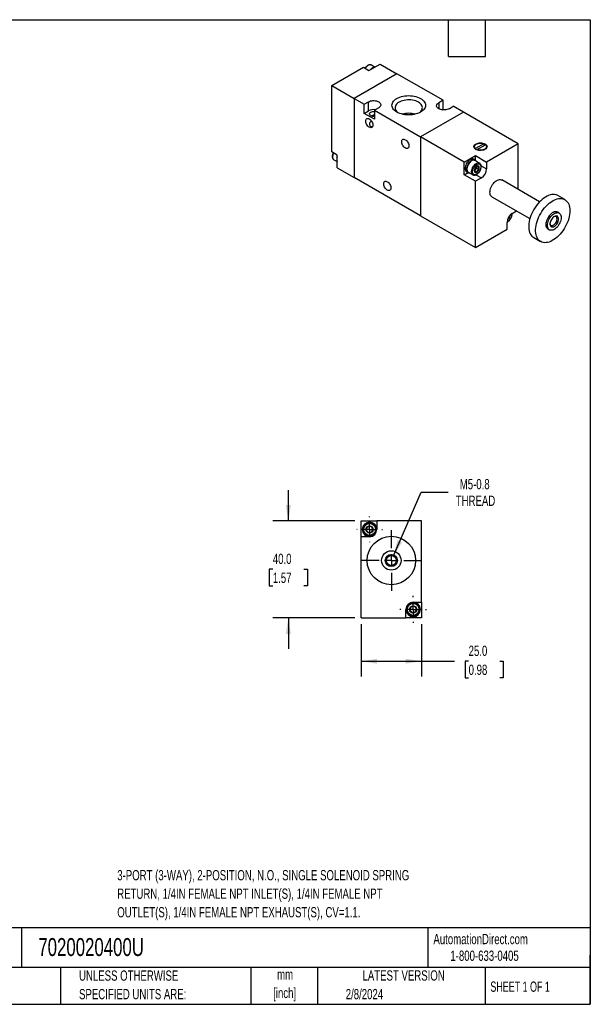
# Model space of a CAD drawing. Header units: millimetres. Extents: x 13 to 546, y 13 to 419.
# Tile 2 of 2: x 311 to 546, y 13 to 419. Entities that reach past the tile are written whole.
import ezdxf

# ---------------------------------------------------------------- set-up
doc = ezdxf.new("R2010")
doc.units = ezdxf.units.MM
doc.header["$LTSCALE"] = 2
doc.linetypes.add('CENTERX2', pattern=[20.32, 12.7, -2.54, 2.54, -2.54])
doc.layers.add('CENTER', color=40, linetype='CENTERX2')
doc.layers.add('DIMENSIONS', color=140, linetype='Continuous', lineweight=25)
doc.layers.add('TEXT', color=140, linetype='Continuous', lineweight=25)
doc.styles.add('SLDTEXTSTYLE0', font='TXT', dxfattribs={"width": 0.7})
doc.styles.add('SLDTEXTSTYLE1', font='TXT', dxfattribs={"width": 0.65})
doc.dimstyles.new('SLDDIMSTYLE2', dxfattribs={"dimtxt": 4.316016, "dimasz": 6.604, "dimexe": 0, "dimexo": 0.0625, "dimgap": 1.079004, "dimtad": 0, "dimtih": 1, "dimtoh": 1, "dimrnd": 1e-09, "dimzin": 4, "dimdsep": 46, "dimtxsty": 'SLDTEXTSTYLE0', "dimsah": 1, "dimcen": 0.09, "dimadec": 0, "dimazin": 1, "dimtfac": 1, "dimtofl": 0, "dimtmove": 0, "dimatfit": 3, "dimfxl": 0, "dimfrac": 2, "dimtolj": 1, "dimtzin": 12, "dimarcsym": 0})
doc.dimstyles.new('SLDDIMSTYLE4', dxfattribs={"dimtxt": 4.316016, "dimasz": 6.604, "dimexe": 0, "dimexo": 0.0625, "dimgap": 1.079004, "dimtad": 0, "dimtih": 1, "dimtoh": 1, "dimrnd": 1e-09, "dimzin": 4, "dimdsep": 46, "dimtxsty": 'SLDTEXTSTYLE0', "dimsah": 1, "dimcen": 0.09, "dimadec": 0, "dimazin": 1, "dimtfac": 1, "dimtmove": 0, "dimatfit": 0, "dimfxl": 0, "dimfrac": 2, "dimtolj": 1, "dimtzin": 12, "dimarcsym": 0})
doc.dimstyles.new('SLDDIMSTYLE5', dxfattribs={"dimtxt": 4.316016, "dimasz": 6.604, "dimexe": 0, "dimexo": 0.0625, "dimgap": 1.079004, "dimtad": 0, "dimtih": 1, "dimtoh": 1, "dimrnd": 1e-09, "dimzin": 12, "dimdsep": 46, "dimtxsty": 'SLDTEXTSTYLE0', "dimsah": 1, "dimcen": 0, "dimadec": 0, "dimazin": 3, "dimtfac": 1, "dimtofl": 0, "dimtmove": 0, "dimatfit": 3, "dimfxl": 0, "dimfrac": 2, "dimtolj": 1, "dimtzin": 12, "dimarcsym": 0})

# ---------------------------------------------------------------- blocks, each defined once
blk = doc.blocks.new('_D_9')
at = {"layer": 'DIMENSIONS'}
for p, q in [((421.55, 212.19), (421.55, 224.89)), ((449, 212.19), (415.2, 212.19)), ((415.14, 192.27), (413.69, 192.27)), ((413.69, 192.27), (413.69, 185.41)), ((427.96, 192.27), (429.41, 192.27)), ((429.41, 192.27), (429.41, 185.41)), ((413.69, 185.41), (415.14, 185.41)), ((429.41, 185.41), (427.96, 185.41)), ((449, 172.19), (415.2, 172.19)), ((421.55, 172.19), (421.55, 159.49))]:
    blk.add_line(p, q, dxfattribs=at)
for points in [[(421.55, 212.19), (422.57, 218.79), (420.53, 218.79)], [(421.55, 172.19), (420.53, 165.59), (422.57, 165.59)]]:
    blk.add_solid(points, dxfattribs=at)
at = {"layer": 'DIMENSIONS', "char_height": 4.233, "attachment_point": 1, "style": 'SLDTEXTSTYLE0'}
for s, insert in [('40.0', (415.14, 198.69)), ('1.57', (415.14, 190.86))]:
    blk.add_mtext(s, dxfattribs=dict(at, insert=insert))
blk = doc.blocks.new('_D_10')
at = {"layer": 'DIMENSIONS'}
for p, q in [((451.54, 169.65), (451.54, 147.95)), ((476.54, 169.65), (476.54, 147.95)), ((451.54, 154.3), (476.54, 154.3)), ((476.54, 154.3), (490.06, 154.3)), ((495.91, 154.3), (494.46, 154.3)), ((494.46, 154.3), (494.46, 147.44)), ((508.73, 154.3), (510.18, 154.3)), ((510.18, 154.3), (510.18, 147.44)), ((494.46, 147.44), (495.91, 147.44)), ((510.18, 147.44), (508.73, 147.44))]:
    blk.add_line(p, q, dxfattribs=at)
for points in [[(451.54, 154.3), (458.15, 153.29), (458.15, 155.32)], [(476.54, 154.3), (469.94, 155.32), (469.94, 153.29)]]:
    blk.add_solid(points, dxfattribs=at)
at = {"layer": 'DIMENSIONS', "char_height": 4.233, "attachment_point": 1, "style": 'SLDTEXTSTYLE0'}
for s, insert in [('25.0', (495.91, 160.72)), ('0.98', (495.91, 152.9))]:
    blk.add_mtext(s, dxfattribs=dict(at, insert=insert))
blk = doc.blocks.new('_D_11')
at = {"layer": 'DIMENSIONS'}
for p, q in [((464.87, 197.79), (476.32, 224.07)), ((476.32, 224.07), (487.43, 224.07))]:
    blk.add_line(p, q, dxfattribs=at)
blk.add_solid([(464.87, 197.79), (468.44, 203.43), (466.57, 204.25)], dxfattribs=at)
at = {"layer": 'DIMENSIONS', "char_height": 4.233, "attachment_point": 1, "style": 'SLDTEXTSTYLE0'}
for s, insert in [('M5-0.8', (492.25, 229.52)), ('THREAD', (490.61, 222.66))]:
    blk.add_mtext(s, dxfattribs=dict(at, insert=insert))
blk = doc.blocks.new('SW_CENTERMARKSYMBOL_3')
at = {"layer": 'CENTER', "color": 0}
for p, q in [((0, 5.08), (0, 5.54)), ((-5.08, 0), (-5.54, 0)), ((0, 0), (-2.54, 0)), ((0, 0), (0, 2.54)), ((0, 0), (0, -2.54)), ((0, 0), (2.54, 0)), ((5.08, 0), (5.54, 0)), ((0, -5.08), (0, -5.54))]:
    blk.add_line(p, q, dxfattribs=at)
blk = doc.blocks.new('SW_CENTERMARKSYMBOL_4')
at = {"layer": 'CENTER', "color": 0}
for p, q in [((0, 5.08), (0, 5.29)), ((-5.08, 0), (-5.29, 0)), ((0, 0), (-2.54, 0)), ((0, 0), (0, 2.54)), ((0, 0), (0, -2.54)), ((0, 0), (2.54, 0)), ((5.08, 0), (5.29, 0)), ((0, -5.08), (0, -5.29))]:
    blk.add_line(p, q, dxfattribs=at)
blk = doc.blocks.new('SW_CENTERMARKSYMBOL_5')
at = {"layer": 'CENTER', "color": 0}
for p, q in [((0, 5.08), (0, 12.54)), ((-5.08, 0), (-12.54, 0)), ((0, 0), (-2.54, 0)), ((0, 0), (0, 2.54)), ((0, 0), (0, -2.54)), ((0, 0), (2.54, 0)), ((5.08, 0), (12.54, 0)), ((0, -5.08), (0, -12.54))]:
    blk.add_line(p, q, dxfattribs=at)

msp = doc.modelspace()

# ---------------------------------------------------------------- linework, layer by layer
for p, q in [((439.453, 391.901), (452.535, 399.453)), ((452.535, 399.453), (454.798, 398.147)), ((454.798, 398.147), (459.394, 400.8)), ((457.129, 399.568), (455.819, 400.324)), ((459.394, 400.8), (466.323, 396.8)), ((466.323, 396.8), (448.646, 386.595)), ((485.345, 385.819), (466.323, 396.8)), ((439.453, 364.547), (439.453, 391.901)), ((439.453, 391.901), (448.646, 386.595)), ((448.646, 386.595), (448.646, 353.933)), ((448.646, 386.595), (452.818, 384.186)), ((452.818, 384.186), (454.585, 385.207)), ((452.818, 380.43), (452.818, 384.186)), ((454.585, 381.451), (454.585, 385.207)), ((458.828, 382.758), (457.06, 381.737)), ((485.345, 385.819), (483.577, 384.799)), ((483.577, 384.799), (483.577, 382.349)), ((485.036, 381.885), (485.345, 382.063)), ((485.345, 382.063), (485.345, 385.819)), ((485.727, 381.842), (485.345, 382.063)), ((487.819, 382.349), (489.587, 383.37)), ((493.759, 380.961), (489.587, 383.37)), ((452.818, 380.43), (454.585, 381.451)), ((457.06, 377.981), (452.818, 380.43)), ((457.06, 381.737), (476.082, 370.756)), ((457.06, 381.737), (457.06, 377.981)), ((493.759, 380.961), (476.082, 370.756)), ((516.387, 367.899), (493.759, 380.961)), ((476.082, 370.756), (476.082, 338.095)), ((494.113, 360.347), (476.082, 370.756)), ((498.309, 366.687), (498.309, 366.098)), ((502.188, 367.891), (498.723, 365.891)), ((498.723, 365.697), (498.723, 365.891)), ((499.431, 365.483), (502.895, 367.482)), ((502.188, 367.891), (502.188, 367.074)), ((502.332, 367.157), (502.188, 367.21)), ((516.387, 367.899), (503.305, 360.347)), ((503.309, 366.098), (503.309, 366.687)), ((516.387, 349.003), (516.387, 367.899)), ((441.716, 363.241), (439.453, 364.547)), ((441.716, 357.933), (441.716, 363.241)), ((494.113, 360.347), (498.709, 363)), ((498.709, 363), (503.305, 360.347)), ((498.709, 361.155), (498.709, 363)), ((499.431, 365.482), (499.287, 365.399)), ((499.431, 365.483), (499.431, 365.346)), ((440.341, 361.267), (441.651, 360.511)), ((441.716, 357.933), (448.646, 353.933)), ((494.113, 355.04), (494.113, 360.347)), ((498.653, 361.19), (498.087, 361.516)), ((500.437, 359.871), (498.528, 360.973)), ((499.239, 357.818), (498.797, 357.269)), ((499.239, 358.408), (499.232, 358.533)), ((499.239, 358.524), (499.239, 358.408)), ((499.239, 358.408), (499.239, 357.818)), ((499.239, 357.818), (500.15, 357.293)), ((500.437, 359.871), (500.483, 359.843)), ((501.075, 358.777), (503.305, 357.489)), ((503.305, 360.347), (503.305, 357.489)), ((476.082, 338.095), (448.646, 353.933)), ((494.113, 355.04), (495.711, 355.962)), ((498.709, 352.386), (494.113, 355.04)), ((495.088, 356.32), (495.653, 355.993)), ((495.778, 356.21), (497.688, 355.108)), ((497.688, 355.108), (497.627, 355.146)), ((498.797, 357.269), (498.355, 356.719)), ((498.355, 356.719), (499.266, 356.193)), ((501.184, 353.815), (498.709, 352.386)), ((498.952, 355.103), (501.184, 353.815)), ((498.709, 325.032), (498.709, 352.386)), ((525.188, 343.922), (509.548, 352.951)), ((505.548, 346.023), (521.188, 336.994)), ((535.599, 344.84), (532.771, 346.473)), ((476.082, 338.095), (498.709, 325.032)), ((512.61, 337.849), (512.878, 337.694)), ((512.878, 337.694), (512.823, 338.136)), ((513.717, 338.98), (513.735, 338.769)), ((513.912, 339.116), (515.712, 340.155)), ((533.236, 339.276), (532.599, 339.644)), ((511.79, 332.584), (511.79, 335.442)), ((511.991, 336.597), (511.994, 336.595)), ((498.709, 325.032), (511.79, 332.584)), ((528.6, 332.715), (529.236, 332.348)), ((522.771, 329.152), (525.6, 327.519)), ((451.541, 205.691), (451.541, 212.191)), ((451.541, 212.191), (458.041, 212.191)), ((458.041, 212.191), (458.041, 208.691)), ((476.541, 212.191), (458.041, 212.191)), ((476.541, 178.691), (476.541, 212.191)), ((455.041, 205.691), (451.541, 205.691)), ((451.541, 172.191), (451.541, 205.691)), ((470.041, 172.191), (470.041, 175.691)), ((473.041, 178.691), (476.541, 178.691)), ((476.541, 178.691), (476.541, 172.191)), ((451.541, 172.191), (470.041, 172.191)), ((476.541, 172.191), (470.041, 172.191))]:
    msp.add_line(p, q)
at = {"flags": 128}
for points in [[(455.819, 400.324), (455.656, 400.398), (455.366, 400.452), (455.045, 400.425), (454.705, 400.318), (454.357, 400.135), (454.011, 399.882), (453.68, 399.566), (453.373, 399.198), (453.257, 399.036)], [(466.323, 380.961), (465.808, 381.295), (465.36, 381.659), (464.986, 382.05), (464.69, 382.462), (464.475, 382.892), (464.346, 383.332), (464.302, 383.778), (464.346, 384.224), (464.475, 384.664), (464.69, 385.094), (464.986, 385.506), (465.36, 385.897), (465.808, 386.262), (466.323, 386.595), (466.9, 386.892), (467.531, 387.151), (468.209, 387.367), (468.924, 387.538), (469.667, 387.661), (470.43, 387.736), (471.202, 387.761), (471.975, 387.736), (472.738, 387.661), (473.481, 387.538), (474.196, 387.367), (474.873, 387.151), (475.505, 386.892), (476.082, 386.595), (476.597, 386.262), (477.045, 385.897), (477.419, 385.506), (477.715, 385.094), (477.929, 384.664), (478.059, 384.224), (478.102, 383.778), (478.059, 383.332), (477.929, 382.892), (477.715, 382.462), (477.419, 382.05), (477.045, 381.659), (476.597, 381.295), (476.082, 380.961), (475.505, 380.664), (474.873, 380.405), (474.196, 380.189), (473.481, 380.018), (472.738, 379.895), (471.975, 379.82), (471.202, 379.795), (470.43, 379.82), (469.667, 379.895), (468.924, 380.018), (468.209, 380.189), (467.531, 380.405), (466.9, 380.664), (466.323, 380.961)], [(454.585, 385.207), (454.986, 385.401), (455.439, 385.552), (455.93, 385.655), (456.445, 385.707), (456.968, 385.707), (457.483, 385.655), (457.975, 385.552), (458.428, 385.401), (458.828, 385.207), (459.164, 384.976), (459.426, 384.714), (459.605, 384.43), (459.695, 384.133), (459.695, 383.831), (459.605, 383.534), (459.426, 383.25), (459.164, 382.989), (458.828, 382.758)], [(475.592, 380.705), (475.868, 380.919), (476.228, 381.271), (476.51, 381.647), (476.707, 382.039), (476.818, 382.443), (476.84, 382.852), (476.774, 383.259), (476.619, 383.658), (476.379, 384.043), (476.058, 384.407), (475.659, 384.746), (475.191, 385.052), (474.66, 385.323), (474.074, 385.553), (473.443, 385.738), (472.776, 385.877), (472.085, 385.966), (471.38, 386.004), (470.672, 385.992), (469.972, 385.928), (469.292, 385.814), (468.642, 385.651), (468.032, 385.443), (467.472, 385.192), (466.971, 384.903), (466.537, 384.58), (466.177, 384.228), (465.895, 383.853), (465.698, 383.46), (465.587, 383.056), (465.565, 382.648), (465.631, 382.24), (465.786, 381.841), (466.026, 381.457), (466.347, 381.092), (466.745, 380.754), (466.813, 380.705)], [(487.819, 382.349), (487.419, 382.155), (486.966, 382.004), (486.475, 381.901), (485.96, 381.849), (485.437, 381.849), (484.922, 381.901), (484.43, 382.004), (483.977, 382.155), (483.577, 382.349), (483.241, 382.581), (482.979, 382.842), (482.8, 383.126), (482.71, 383.423), (482.71, 383.725), (482.8, 384.022), (482.979, 384.306), (483.241, 384.567), (483.577, 384.799)], [(454.939, 374.715), (454.63, 374.93), (454.335, 375.212), (454.066, 375.546), (453.836, 375.919), (453.653, 376.314), (453.527, 376.715), (453.462, 377.103), (453.462, 377.461), (453.527, 377.775), (453.653, 378.029), (453.836, 378.214), (454.066, 378.32), (454.335, 378.345), (454.63, 378.285), (454.939, 378.144), (455.248, 377.928), (455.543, 377.647), (455.812, 377.313), (456.043, 376.94), (456.225, 376.544), (456.351, 376.144), (456.416, 375.756), (456.416, 375.398), (456.351, 375.084), (456.225, 374.83), (456.043, 374.645), (455.812, 374.538), (455.543, 374.514), (455.248, 374.574), (454.939, 374.715)], [(455.54, 379.553), (455.302, 379.726), (455.141, 379.926), (455.063, 380.143), (455.074, 380.364), (455.173, 380.578), (455.355, 380.772), (455.61, 380.938), (455.924, 381.065), (456.28, 381.146), (456.659, 381.178), (457.04, 381.159), (457.06, 381.156)], [(469.788, 366.142), (469.48, 366.358), (469.184, 366.639), (468.915, 366.974), (468.685, 367.347), (468.502, 367.742), (468.376, 368.142), (468.311, 368.53), (468.311, 368.889), (468.376, 369.202), (468.502, 369.457), (468.685, 369.641), (468.915, 369.748), (469.184, 369.772), (469.48, 369.713), (469.788, 369.572), (470.097, 369.356), (470.392, 369.075), (470.661, 368.74), (470.892, 368.367), (471.074, 367.972), (471.201, 367.572), (471.265, 367.184), (471.265, 366.825), (471.201, 366.512), (471.074, 366.257), (470.892, 366.073), (470.661, 365.966), (470.392, 365.942), (470.097, 366.002), (469.788, 366.142)], [(498.9, 365.584), (498.59, 365.799), (498.351, 366.042), (498.191, 366.306), (498.115, 366.582), (498.126, 366.861), (498.223, 367.135), (498.403, 367.394), (498.661, 367.631), (498.987, 367.837), (499.373, 368.006), (499.804, 368.133), (500.267, 368.214), (500.748, 368.245), (501.231, 368.226), (501.701, 368.158), (502.142, 368.042), (502.539, 367.883), (502.882, 367.685), (503.157, 367.456), (503.358, 367.201), (503.476, 366.93), (503.508, 366.652), (503.454, 366.374), (503.315, 366.106), (503.095, 365.857), (502.802, 365.635), (502.445, 365.446), (502.035, 365.298), (501.586, 365.194), (501.111, 365.138), (500.627, 365.131), (500.149, 365.175), (499.692, 365.267), (499.271, 365.405), (498.9, 365.584)], [(498.309, 366.459), (498.223, 366.318), (498.203, 366.278)], [(498.723, 365.891), (498.495, 366.14), (498.355, 366.41), (498.309, 366.691), (498.358, 366.971), (498.501, 367.241), (498.731, 367.489), (499.041, 367.707), (499.419, 367.886), (499.849, 368.019), (500.316, 368.101), (500.802, 368.13), (501.288, 368.103), (501.756, 368.022), (502.188, 367.891)], [(502.895, 367.482), (503.123, 367.233), (503.263, 366.963), (503.309, 366.682), (503.26, 366.402), (503.117, 366.132), (502.887, 365.884), (502.577, 365.666), (502.199, 365.487), (501.769, 365.354), (501.302, 365.272), (500.816, 365.243), (500.33, 365.27), (499.862, 365.351), (499.431, 365.483)], [(503.415, 366.278), (503.358, 366.385), (503.309, 366.459)], [(440.176, 364.13), (440.143, 364.06), (439.964, 363.612), (439.842, 363.164), (439.779, 362.732), (439.779, 362.329), (439.842, 361.969), (439.964, 361.663), (440.143, 361.421), (440.341, 361.267)], [(498.087, 361.516), (497.951, 361.582), (497.648, 361.652), (497.313, 361.639), (496.956, 361.543), (496.588, 361.368), (496.219, 361.118), (495.862, 360.801), (495.527, 360.427), (495.224, 360.007), (494.963, 359.554), (494.75, 359.082), (494.594, 358.605), (494.499, 358.137), (494.466, 357.693), (494.499, 357.287), (494.594, 356.929), (494.75, 356.633), (494.963, 356.405), (495.088, 356.32)], [(499.128, 360.627), (498.99, 360.877), (498.778, 361.104), (498.517, 361.255), (498.214, 361.325), (497.879, 361.312), (497.522, 361.216), (497.153, 361.041), (496.785, 360.791), (496.428, 360.474), (496.093, 360.101), (495.79, 359.681), (495.528, 359.228), (495.316, 358.756), (495.16, 358.278), (495.064, 357.811), (495.032, 357.367), (495.064, 356.96), (495.16, 356.603), (495.316, 356.306), (495.528, 356.079), (495.79, 355.928), (496.093, 355.858), (496.378, 355.864)], [(498.528, 360.973), (498.366, 361.047), (498.075, 361.101), (497.754, 361.074), (497.414, 360.967), (497.066, 360.784), (496.721, 360.531), (496.389, 360.215), (496.082, 359.847), (495.809, 359.439), (495.58, 359.003), (495.401, 358.554), (495.279, 358.107), (495.217, 357.675), (495.217, 357.272), (495.279, 356.912), (495.401, 356.606), (495.58, 356.363), (495.778, 356.21)], [(497.627, 355.146), (497.489, 355.261), (497.311, 355.504), (497.188, 355.81), (497.126, 356.17), (497.126, 356.573), (497.188, 357.005), (497.311, 357.452), (497.489, 357.901), (497.719, 358.337), (497.991, 358.745), (498.298, 359.113), (498.63, 359.429), (498.975, 359.682), (499.324, 359.865), (499.663, 359.972), (499.984, 359.999), (500.275, 359.945), (500.437, 359.871)], [(499.275, 356.172), (499.532, 356.358), (499.773, 356.607), (499.983, 356.905), (500.148, 357.231), (500.259, 357.566), (500.308, 357.888), (500.291, 358.178), (500.211, 358.416), (500.072, 358.589), (499.883, 358.685), (499.656, 358.698), (499.404, 358.627), (499.145, 358.478), (498.894, 358.258), (498.666, 357.983), (498.477, 357.668), (498.338, 357.335), (498.258, 357.004), (498.242, 356.695), (498.29, 356.429), (498.401, 356.222), (498.566, 356.087), (498.776, 356.032), (499.017, 356.061), (499.275, 356.172)], [(462.364, 348.79), (462.055, 349.006), (461.76, 349.287), (461.491, 349.621), (461.26, 349.995), (461.078, 350.39), (460.951, 350.79), (460.887, 351.178), (460.887, 351.537), (460.951, 351.85), (461.078, 352.105), (461.26, 352.289), (461.491, 352.396), (461.76, 352.42), (462.055, 352.36), (462.364, 352.22), (462.672, 352.004), (462.968, 351.723), (463.236, 351.388), (463.467, 351.015), (463.65, 350.62), (463.776, 350.219), (463.84, 349.832), (463.84, 349.473), (463.776, 349.16), (463.65, 348.905), (463.467, 348.72), (463.236, 348.614), (462.968, 348.59), (462.672, 348.649), (462.364, 348.79)], [(505.548, 346.023), (505.474, 346.068), (505.211, 346.298), (504.999, 346.599), (504.845, 346.964), (504.751, 347.385), (504.719, 347.854), (504.751, 348.359), (504.845, 348.889), (504.999, 349.433), (505.211, 349.978), (505.474, 350.511), (505.784, 351.022), (506.134, 351.499), (506.514, 351.931), (506.918, 352.308), (507.336, 352.622), (507.759, 352.866), (508.177, 353.034), (508.581, 353.124), (508.962, 353.132), (509.311, 353.058), (509.548, 352.951)], [(532.771, 346.473), (532.47, 346.627), (531.954, 346.81), (531.402, 346.915), (530.818, 346.94), (530.207, 346.884), (529.574, 346.749), (528.926, 346.535), (528.268, 346.244), (527.605, 345.88), (526.944, 345.444), (526.29, 344.942), (525.649, 344.376), (525.027, 343.753), (524.429, 343.078), (523.86, 342.357), (523.325, 341.595), (522.83, 340.801), (522.378, 339.98), (521.973, 339.14), (521.62, 338.288), (521.32, 337.433), (521.077, 336.58), (520.893, 335.739), (520.77, 334.915), (520.708, 334.117), (520.708, 333.352), (520.77, 332.626), (520.893, 331.945), (521.077, 331.316), (521.32, 330.744), (521.62, 330.234), (521.973, 329.791), (522.378, 329.418), (522.771, 329.152)], [(537.671, 340.261), (537.639, 339.479), (537.547, 338.667), (537.393, 337.834), (537.179, 336.986), (536.907, 336.131), (536.58, 335.276), (536.201, 334.43), (535.772, 333.598), (535.298, 332.79), (534.782, 332.011), (534.23, 331.269), (533.646, 330.57), (533.035, 329.92), (532.403, 329.325), (531.755, 328.791), (531.096, 328.321), (530.434, 327.92), (529.772, 327.593), (529.118, 327.34), (528.478, 327.165), (527.855, 327.07), (527.257, 327.054), (526.688, 327.119), (526.154, 327.263), (525.658, 327.486), (525.206, 327.785), (524.802, 328.158), (524.448, 328.601), (524.149, 329.111), (523.906, 329.683), (523.722, 330.312), (523.598, 330.993), (523.536, 331.719), (523.536, 332.485), (523.598, 333.282), (523.722, 334.106), (523.906, 334.947), (524.149, 335.8), (524.448, 336.656), (524.802, 337.507), (525.206, 338.347), (525.658, 339.168), (526.154, 339.963), (526.688, 340.724), (527.257, 341.445), (527.855, 342.121), (528.478, 342.743), (529.118, 343.309), (529.772, 343.811), (530.434, 344.247), (531.096, 344.611), (531.755, 344.902), (532.403, 345.116), (533.035, 345.251), (533.646, 345.307), (534.23, 345.282), (534.782, 345.178), (535.298, 344.994), (535.772, 344.733), (536.201, 344.396), (536.58, 343.988), (536.907, 343.511), (537.179, 342.969), (537.393, 342.368), (537.547, 341.712), (537.639, 341.008), (537.671, 340.261)], [(532.599, 339.644), (532.363, 339.751), (532.014, 339.824), (531.633, 339.816), (531.229, 339.727), (530.811, 339.558), (530.388, 339.314), (529.97, 339), (529.566, 338.623), (529.185, 338.191), (528.836, 337.715), (528.526, 337.204), (528.262, 336.67), (528.051, 336.125), (527.897, 335.582), (527.803, 335.052), (527.771, 334.547), (527.803, 334.078), (527.897, 333.656), (528.051, 333.291), (528.262, 332.99), (528.526, 332.761), (528.6, 332.715)], [(534.064, 337.445), (534.033, 336.94), (533.939, 336.409), (533.784, 335.866), (533.573, 335.321), (533.309, 334.787), (532.999, 334.276), (532.65, 333.8), (532.269, 333.368), (531.865, 332.991), (531.447, 332.677), (531.024, 332.433), (530.606, 332.264), (530.203, 332.175), (529.822, 332.167), (529.472, 332.24), (529.162, 332.393), (528.899, 332.623), (528.688, 332.924), (528.533, 333.289), (528.439, 333.711), (528.407, 334.179), (528.439, 334.684), (528.533, 335.214), (528.688, 335.758), (528.899, 336.303), (529.162, 336.837), (529.472, 337.347), (529.822, 337.824), (530.203, 338.256), (530.606, 338.633), (531.024, 338.947), (531.447, 339.191), (531.865, 339.36), (532.269, 339.449), (532.65, 339.457), (532.999, 339.384), (533.309, 339.23), (533.573, 339.001), (533.784, 338.7), (533.939, 338.335), (534.033, 337.913), (534.064, 337.445)], [(533.004, 336.832), (532.972, 337.2), (532.877, 337.518), (532.723, 337.774), (532.515, 337.959), (532.261, 338.067), (531.97, 338.093), (531.653, 338.036), (531.32, 337.9), (530.984, 337.687), (530.658, 337.407), (530.352, 337.07), (530.078, 336.686), (529.846, 336.272), (529.665, 335.84), (529.54, 335.408), (529.476, 334.99), (529.476, 334.602), (529.54, 334.258), (529.665, 333.969), (529.846, 333.748), (530.078, 333.601), (530.352, 333.534), (530.658, 333.549), (530.984, 333.646), (531.32, 333.821), (531.653, 334.069), (531.97, 334.379), (532.261, 334.741), (532.515, 335.142), (532.723, 335.567), (532.877, 336.001), (532.972, 336.428), (533.004, 336.832)], [(532.391, 336.832), (532.359, 337.165), (532.265, 337.446), (532.112, 337.663), (531.908, 337.808), (531.66, 337.872), (531.381, 337.855), (531.082, 337.755), (531.075, 337.752)], [(529.475, 334.981), (529.5, 334.812), (529.594, 334.531), (529.747, 334.314), (529.952, 334.17), (530.199, 334.105), (530.478, 334.123), (530.777, 334.222), (531.082, 334.398), (531.381, 334.644), (531.66, 334.949), (531.908, 335.299), (532.112, 335.679), (532.265, 336.073), (532.359, 336.463), (532.391, 336.832)]]:
    msp.add_lwpolyline(points, dxfattribs=at)
for centre, radius in [((455.041, 208.691), 2.75), ((455.041, 208.691), 1.464), ((464.041, 195.891), 10), ((464.041, 195.891), 4), ((464.041, 195.891), 2.5), ((464.041, 195.891), 2.067), ((473.041, 175.691), 2.75), ((473.041, 175.691), 1.464)]:
    msp.add_circle(centre, radius)
for centre, radius, start, end in [((458.319, 396.017), 3.818, 120.99531, 139.20937), ((457.368, 397.664), 1.917, 92.71507, 121.98539), ((456.692, 377.401), 4.564, 81.46773, 117.48144), ((456.699, 381.785), 2.515, 242.56285, 278.25708), ((471.202, 371.538), 8.931, 73.151, 106.849), ((444.247, 361.441), 2.746, 157.83262, 202.80832), ((497.323, 358.496), 1.919, 320.22793, 357.36071), ((497.557, 358.226), 1.567, 298.70005, 322.33628), ((498.719, 357.688), 4.59, 302.4763, 357.5237), ((516.377, 335.244), 4.59, 122.4763, 177.5237), ((510.826, 338.448), 2.212, 301.41428, 358.5911), ((455.041, 208.691), 3, 0, 270), ((455.041, 208.691), 1.25, 120, 180), ((455.041, 208.691), 1.25, 180, 240), ((455.041, 208.691), 1.25, 60, 120), ((455.041, 208.691), 1.25, 240, 300), ((455.041, 208.691), 3, 270, 0), ((455.041, 208.691), 1.25, 0, 60), ((455.041, 208.691), 1.25, 300, 0), ((473.041, 175.691), 3, 90, 180), ((473.041, 175.691), 3, 180, 270), ((473.041, 175.691), 1.25, 120, 180), ((473.041, 175.691), 1.25, 180, 240), ((473.041, 175.691), 1.25, 60, 120), ((473.041, 175.691), 3, 270, 90), ((473.041, 175.691), 1.25, 0, 60), ((473.041, 175.691), 1.25, 300, 0), ((473.041, 175.691), 1.25, 240, 300)]:
    msp.add_arc(centre, radius, start, end)
for points, knots in [([(455.838, 400.307), (455.826, 400.316), (455.734, 400.385), (455.529, 400.45), (455.236, 400.491), (454.931, 400.46), (454.624, 400.37), (454.322, 400.227), (454.034, 400.04), (453.764, 399.818), (453.533, 399.588), (453.339, 399.359), (453.217, 399.204), (453.159, 399.113), (453.15, 399.098)], [0, 0, 0, 0, 0.0168176, 0.1272883, 0.2323357, 0.3389609, 0.4456037, 0.5505631, 0.6524549, 0.7495017, 0.8459946, 0.9164845, 0.9868623, 1, 1, 1, 1]), ([(455.894, 379.398), (455.967, 379.442), (456.22, 379.598), (456.617, 379.827), (456.938, 379.886), (457.06, 379.909)], [0, 0, 0, 0, 0.1998771, 0.6941155, 1, 1, 1, 1]), ([(455.892, 377.152), (455.801, 377.144), (455.606, 377.125), (455.341, 376.93), (455.119, 376.555), (455.021, 376.031), (455.115, 375.519), (455.329, 375.203), (455.487, 375.097), (455.54, 375.062)], [0, 0, 0, 0, 0.10348919, 0.22317628, 0.36472876, 0.57002996, 0.77894405, 0.92644273, 1, 1, 1, 1]), ([(455.54, 375.062), (455.662, 375.009), (455.887, 374.911), (456.154, 374.945), (456.276, 374.961)], [0, 0, 0, 0, 0.5433588, 1, 1, 1, 1]), ([(440.07, 364.191), (440.053, 364.157), (440.006, 364.068), (439.93, 363.879), (439.839, 363.628), (439.759, 363.329), (439.704, 363.024), (439.679, 362.717), (439.688, 362.416), (439.735, 362.129), (439.822, 361.861), (439.953, 361.62), (440.121, 361.415), (440.265, 361.32), (440.335, 361.275)], [0, 0, 0, 0, 0.0296633, 0.0791185, 0.1605595, 0.2440701, 0.3326738, 0.4240986, 0.5176263, 0.6128012, 0.7093157, 0.8072148, 0.9071492, 1, 1, 1, 1]), ([(497.542, 356.367), (497.542, 357.471), (498.318, 358.815), (500.231, 359.919), (501.007, 359.471), (501.007, 358.367)], [0, 0, 0, 0, 0.5, 0.5, 1, 1, 1, 1]), ([(501.007, 358.367), (501.007, 357.263), (500.231, 355.918), (498.318, 354.814), (497.542, 355.263), (497.542, 356.367)], [0, 0, 0, 0, 0.5, 0.5, 1, 1, 1, 1]), ([(499.266, 358.55), (499.074, 358.398), (498.897, 358.234), (498.596, 357.86), (498.479, 357.658), (498.382, 357.451)], [0, 0, 0, 0, 0.5, 0.5, 1, 1, 1, 1]), ([(500.15, 358.471), (499.958, 358.512), (499.781, 358.543), (499.48, 358.57), (499.363, 358.565), (499.266, 358.55)], [0, 0, 0, 0, 0.5, 0.5, 1, 1, 1, 1]), ([(500.15, 357.293), (500.102, 357.513), (500.071, 357.726), (500.071, 358.129), (500.102, 358.306), (500.15, 358.471)], [0, 0, 0, 0, 0.5, 0.5, 1, 1, 1, 1]), ([(500.547, 356.632), (500.622, 356.77), (500.726, 356.963), (500.849, 357.258), (500.939, 357.511), (501.019, 357.809), (501.075, 358.114), (501.1, 358.421), (501.09, 358.722), (501.044, 359.009), (500.957, 359.277), (500.826, 359.517), (500.67, 359.71), (500.542, 359.795), (500.488, 359.831)], [0, 0, 0, 0, 0.113744, 0.1598878, 0.2358756, 0.3137944, 0.3964654, 0.4817685, 0.5690336, 0.6578359, 0.7478879, 0.8392317, 0.9324747, 1, 1, 1, 1]), ([(497.619, 355.161), (497.647, 355.139), (497.754, 355.056), (497.977, 354.981), (498.271, 354.941), (498.575, 354.971), (498.883, 355.061), (499.185, 355.205), (499.472, 355.391), (499.743, 355.613), (499.974, 355.844), (500.168, 356.072), (500.358, 356.323), (500.477, 356.516), (500.547, 356.632)], [0, 0, 0, 0, 0.0353211, 0.1345154, 0.2288401, 0.3245814, 0.4203385, 0.5145841, 0.6060753, 0.693216, 0.7798593, 0.8431538, 0.9063478, 1, 1, 1, 1]), ([(498.382, 357.451), (498.334, 357.286), (498.303, 357.108), (498.303, 356.706), (498.334, 356.492), (498.382, 356.272)], [0, 0, 0, 0, 0.5, 0.5, 1, 1, 1, 1]), ([(498.382, 356.272), (498.479, 356.287), (498.594, 356.292), (498.895, 356.265), (499.074, 356.234), (499.266, 356.193)], [0, 0, 0, 0, 0.5, 0.5, 1, 1, 1, 1]), ([(499.266, 356.193), (499.363, 356.4), (499.478, 356.6), (499.779, 356.974), (499.958, 357.141), (500.15, 357.293)], [0, 0, 0, 0, 0.5, 0.5, 1, 1, 1, 1]), ([(513.735, 338.769), (513.729, 338.64), (513.718, 338.382), (513.619, 337.951), (513.461, 337.504), (513.236, 337.057), (513.007, 336.707), (512.803, 336.452), (512.596, 336.224), (512.329, 335.982), (512.051, 335.783), (511.883, 335.71), (511.824, 335.684)], [0, 0, 0, 0, 0.1125094, 0.2250827, 0.3469301, 0.4689081, 0.5907555, 0.6514853, 0.7128933, 0.8253705, 0.9379771, 1, 1, 1, 1]), ([(511.994, 336.595), (512.09, 336.802), (512.206, 337.002), (512.507, 337.376), (512.685, 337.542), (512.878, 337.694)], [0, 0, 0, 0, 0.5, 0.5, 1, 1, 1, 1]), ([(513.275, 337.034), (513.35, 337.172), (513.454, 337.365), (513.577, 337.66), (513.667, 337.912), (513.748, 338.211), (513.802, 338.515), (513.828, 338.8), (513.819, 338.972), (513.815, 339.048)], [0, 0, 0, 0, 0.20738055, 0.29151095, 0.43005352, 0.57211681, 0.72284426, 0.87837081, 1, 1, 1, 1]), ([(511.807, 335.565), (511.843, 335.582), (511.977, 335.642), (512.2, 335.795), (512.471, 336.015), (512.701, 336.246), (512.896, 336.474), (513.086, 336.725), (513.205, 336.918), (513.275, 337.034)], [0, 0, 0, 0, 0.0644782, 0.2408053, 0.4087479, 0.575732, 0.6977169, 0.8195081, 1, 1, 1, 1]), ([(452.591, 208.691), (452.591, 210.043), (453.689, 211.141), (456.394, 211.141), (457.491, 210.043), (457.491, 208.691)], [0, 0, 0, 0, 0.5, 0.5, 1, 1, 1, 1]), ([(457.491, 208.691), (457.491, 207.339), (456.394, 206.241), (453.689, 206.241), (452.591, 207.339), (452.591, 208.691)], [0, 0, 0, 0, 0.5, 0.5, 1, 1, 1, 1]), ([(455.041, 210.134), (454.837, 210.016), (454.63, 209.897), (454.205, 209.651), (453.996, 209.53), (453.791, 209.412)], [0, 0, 0, 0, 0.5, 0.5, 1, 1, 1, 1]), ([(453.791, 209.412), (453.791, 209.177), (453.791, 208.937), (453.791, 208.444), (453.791, 208.205), (453.791, 207.969)], [0, 0, 0, 0, 0.5, 0.5, 1, 1, 1, 1]), ([(453.791, 207.969), (453.995, 207.851), (454.203, 207.732), (454.628, 207.486), (454.837, 207.365), (455.041, 207.247)], [0, 0, 0, 0, 0.5, 0.5, 1, 1, 1, 1]), ([(456.291, 209.412), (456.087, 209.53), (455.88, 209.65), (455.455, 209.895), (455.246, 210.016), (455.041, 210.134)], [0, 0, 0, 0, 0.5, 0.5, 1, 1, 1, 1]), ([(455.041, 207.247), (455.245, 207.365), (455.453, 207.485), (455.878, 207.73), (456.087, 207.851), (456.291, 207.969)], [0, 0, 0, 0, 0.5, 0.5, 1, 1, 1, 1]), ([(456.291, 207.969), (456.291, 208.205), (456.291, 208.444), (456.291, 208.937), (456.291, 209.177), (456.291, 209.412)], [0, 0, 0, 0, 0.5, 0.5, 1, 1, 1, 1]), ([(470.591, 175.691), (470.591, 177.043), (471.689, 178.141), (474.394, 178.141), (475.491, 177.043), (475.491, 175.691)], [0, 0, 0, 0, 0.5, 0.5, 1, 1, 1, 1]), ([(475.491, 175.691), (475.491, 174.339), (474.394, 173.241), (471.689, 173.241), (470.591, 174.339), (470.591, 175.691)], [0, 0, 0, 0, 0.5, 0.5, 1, 1, 1, 1]), ([(473.041, 177.134), (472.837, 177.016), (472.63, 176.897), (472.205, 176.651), (471.996, 176.53), (471.791, 176.412)], [0, 0, 0, 0, 0.5, 0.5, 1, 1, 1, 1]), ([(471.791, 176.412), (471.791, 176.177), (471.791, 175.937), (471.791, 175.444), (471.791, 175.205), (471.791, 174.969)], [0, 0, 0, 0, 0.5, 0.5, 1, 1, 1, 1]), ([(471.791, 174.969), (471.995, 174.851), (472.203, 174.732), (472.628, 174.486), (472.837, 174.365), (473.041, 174.247)], [0, 0, 0, 0, 0.5, 0.5, 1, 1, 1, 1]), ([(474.291, 176.412), (474.087, 176.53), (473.88, 176.65), (473.455, 176.895), (473.246, 177.016), (473.041, 177.134)], [0, 0, 0, 0, 0.5, 0.5, 1, 1, 1, 1]), ([(473.041, 174.247), (473.245, 174.365), (473.453, 174.485), (473.878, 174.73), (474.087, 174.851), (474.291, 174.969)], [0, 0, 0, 0, 0.5, 0.5, 1, 1, 1, 1]), ([(474.291, 174.969), (474.291, 175.205), (474.291, 175.444), (474.291, 175.937), (474.291, 176.177), (474.291, 176.412)], [0, 0, 0, 0, 0.5, 0.5, 1, 1, 1, 1])]:
    msp.add_open_spline(points, degree=3, knots=knots)
at = {"layer": 'TEXT'}
for p, q in [((12.7, 419.1), (546.1, 419.1)), ((487.68, 403.86), (487.68, 419.1)), ((502.92, 403.86), (502.92, 419.1)), ((546.1, 419.1), (546.1, 12.7)), ((487.68, 403.86), (502.92, 403.86)), ((546.1, 44.252), (12.7, 44.252)), ((311.518, 44.252), (311.518, 27.94)), ((479.151, 44.252), (479.151, 27.94)), ((546.1, 12.7), (546.1, 33.02)), ((546.1, 27.94), (12.7, 27.94)), ((327.56, 27.94), (327.56, 12.7)), ((406.049, 27.94), (406.049, 12.7)), ((433.624, 27.94), (433.624, 12.7)), ((502.697, 27.94), (502.697, 12.7)), ((12.7, 12.7), (546.1, 12.7))]:
    msp.add_line(p, q, dxfattribs=at)

# ---------------------------------------------------------------- block references
at = {"layer": 'CENTER'}
for name, p in [('SW_CENTERMARKSYMBOL_4', (455.041, 208.691)), ('SW_CENTERMARKSYMBOL_5', (464.041, 195.891)), ('SW_CENTERMARKSYMBOL_3', (473.041, 175.691))]:
    msp.add_blockref(name, p, dxfattribs=at)

# ---------------------------------------------------------------- texts
at = {"layer": 'TEXT'}
for s, insert, char_height, attachment_point, style in [('3-PORT (3-WAY), 2-POSITION, N.O., SINGLE SOLENOID SPRING', (350.977, 68.117), 4.23333, 1, 'SLDTEXTSTYLE0'), ('RETURN, 1/4IN FEMALE NPT INLET(S), 1/4IN FEMALE NPT', (350.977, 60.472), 4.23333, 1, 'SLDTEXTSTYLE0'), ('OUTLET(S), 1/4IN FEMALE NPT EXHAUST(S), CV=1.1.', (350.977, 52.828), 4.23333, 1, 'SLDTEXTSTYLE0'), ('AutomationDirect.com', (481.39, 41.753), 4.23333, 1, 'SLDTEXTSTYLE0'), ('7020020400U', (318.415, 40.037), 7.40833, 1, 'SLDTEXTSTYLE0'), ('1-800-633-0405', (488.383, 34.874), 4.23333, 1, 'SLDTEXTSTYLE0'), ('UNLESS OTHERWISE', (335.216, 26.668), 4.23333, 1, 'SLDTEXTSTYLE0'), ('mm', (420.198, 27.149), 4.2333, 2, 'SLDTEXTSTYLE0'), ('LATEST VERSION', (469.104, 26.728), 4.23333, 2, 'SLDTEXTSTYLE0'), ('SHEET 1 OF 1', (504.883, 22.103), 4.23333, 1, 'SLDTEXTSTYLE1'), ('SPECIFIED UNITS ARE:', (335.216, 19.024), 4.23333, 1, 'SLDTEXTSTYLE0'), ('[inch]', (420.03, 19.505), 4.2333, 2, 'SLDTEXTSTYLE0'), ('2/8/2024', (445.226, 19.027), 4.2333, 1, 'SLDTEXTSTYLE0')]:
    msp.add_mtext(s, dxfattribs=dict(at, insert=insert, char_height=char_height, attachment_point=attachment_point, style=style))

# ---------------------------------------------------------------- dimensions: what is measured, and where the dimension line sits
at = {"layer": 'DIMENSIONS'}
dim = msp.add_diameter_dim_2p(p1=(463.216, 193.996), p2=(464.867, 197.786), text='M5-0.8\\PTHREAD', dimstyle='SLDDIMSTYLE5', override={"dimpost": '<>'}, dxfattribs=at)
dim.commit()
dim.dimension.update_dxf_attribs({"geometry": '_D_11', "text_midpoint": (502.319, 224.066), "dimtype": 163})
dim = msp.add_linear_dim(base=(421.549, 212.191), p1=(451.541, 172.191), p2=(451.541, 212.191), angle=90, dimstyle='SLDDIMSTYLE4', dxfattribs=at)
dim.commit()
dim.dimension.update_dxf_attribs({"geometry": '_D_9', "text_midpoint": (421.549, 192.266), "dimtype": 160})
dim = msp.add_linear_dim(base=(476.541, 154.302), p1=(451.541, 172.191), p2=(476.541, 172.191), dimstyle='SLDDIMSTYLE2', dxfattribs=at)
dim.commit()
dim.dimension.update_dxf_attribs({"geometry": '_D_10', "text_midpoint": (502.319, 154.302), "dimtype": 160})

doc.saveas('drawing.dxf')
